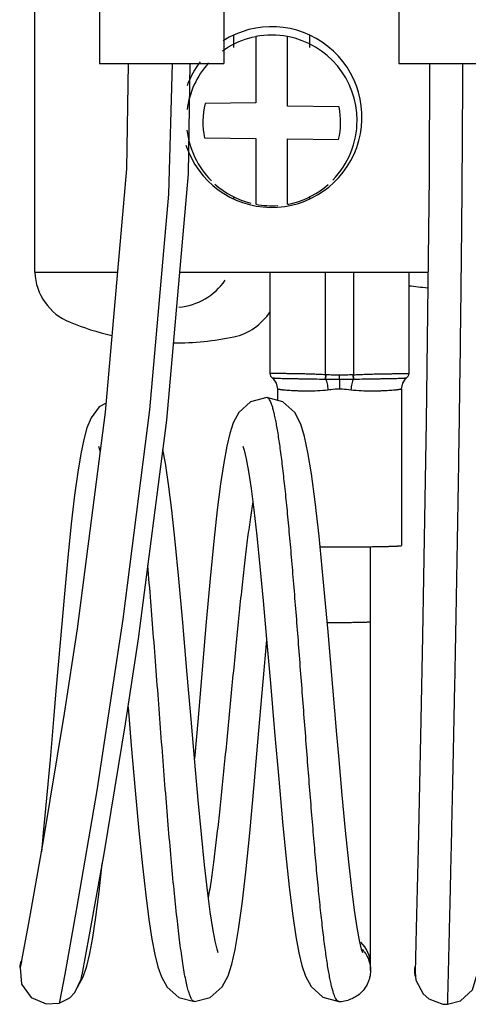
# Model space of a CAD drawing. Header units: millimetres. Extents: x 30 to 76, y 10 to 134.
# Tile 1 of 6: x 30 to 46, y 10 to 45. Entities that reach past the tile are written whole.
import ezdxf

# ---------------------------------------------------------------- set-up
doc = ezdxf.new("R2010")
doc.units = ezdxf.units.MM
doc.header["$LTSCALE"] = 9.491554
for name, color, linetype in [('00_COMPONENTS_10_1', 7, 'CONTINUOUS'), ('00_COMPONENTS_13', 7, 'CONTINUOUS'), ('00_COMPONENTS_2_1', 7, 'CONTINUOUS'), ('00_COMPONENTS_46', 7, 'CONTINUOUS'), ('00_COMPONENTS_46_1', 7, 'CONTINUOUS')]:
    doc.layers.add(name, color=color, linetype=linetype)

msp = doc.modelspace()

# ---------------------------------------------------------------- linework, layer by layer
at = {"layer": '00_COMPONENTS_10_1', "color": 7, "linetype": 'Continuous'}
for p, q in [((38.589, 31.926), (38.589, 31.926)), ((42.266, 11.629), (42.266, 26.641)), ((31.879, 11.033), (32.086, 11.401)), ((36.029, 10.527), (36.029, 10.527)), ((41.149, 10.527), (41.148, 10.527))]:
    msp.add_line(p, q, dxfattribs=at)
for points in [[(38.589, 31.926), (38.018, 31.777), (37.601, 31.399), (37.401, 31.028), (37.276, 30.651), (37.17, 30.197), (37.064, 29.616), (36.953, 28.872), (36.837, 27.949), (36.715, 26.834), (36.585, 25.512), (36.445, 23.976), (36.3, 22.29), (36.154, 20.578), (36.029, 19.122)], [(41.994, 12.25), (41.95, 12.386), (41.879, 12.688), (41.794, 13.145), (41.701, 13.758), (41.601, 14.534), (41.494, 15.479), (41.381, 16.585), (41.263, 17.834), (41.14, 19.225), (41.074, 19.985), (40.931, 21.661), (40.763, 23.624), (40.593, 25.498), (40.444, 27.01), (40.306, 28.231), (40.175, 29.218), (40.05, 29.979), (39.928, 30.548), (39.793, 30.985), (39.583, 31.389), (39.16, 31.777), (38.589, 31.926)], [(32.892, 31.726), (32.653, 31.598), (32.364, 31.208), (32.215, 30.846), (32.104, 30.442), (31.999, 29.935), (31.892, 29.283), (31.779, 28.46), (31.662, 27.455), (31.537, 26.253), (31.403, 24.845), (31.262, 23.247), (31.115, 21.528), (31.041, 20.663), (30.907, 19.101), (30.785, 17.733), (30.669, 16.506), (30.6, 15.832)], [(32.624, 30.202), (32.665, 30.078), (32.682, 30.006)], [(36.873, 12.251), (36.833, 12.376), (36.763, 12.666), (36.68, 13.109), (36.589, 13.703), (36.49, 14.455), (36.385, 15.374), (36.274, 16.45), (36.159, 17.664), (36.038, 19.01), (35.907, 20.532), (35.762, 22.242), (35.614, 23.951), (35.473, 25.503), (35.343, 26.827), (35.221, 27.939), (35.106, 28.861), (34.996, 29.604), (34.91, 30.078)], [(37.744, 30.203), (37.789, 30.061), (37.86, 29.757), (37.944, 29.306), (38.035, 28.705), (38.133, 27.948), (38.238, 27.026), (38.349, 25.944), (38.465, 24.72), (38.586, 23.359), (38.72, 21.808), (38.867, 20.081), (39.012, 18.409), (39.15, 16.893), (39.279, 15.583), (39.401, 14.477), (39.516, 13.561), (39.626, 12.824), (39.731, 12.248), (39.838, 11.798), (39.962, 11.424), (40.162, 11.053), (40.58, 10.676), (41.149, 10.527)], [(36.029, 10.527), (36.588, 10.67), (37.007, 11.042), (37.218, 11.431), (37.352, 11.845), (37.471, 12.374), (37.591, 13.076), (37.717, 13.984), (37.848, 15.111), (37.989, 16.49), (38.147, 18.2), (38.314, 20.124), (38.463, 21.869), (38.589, 23.333)], [(33.672, 20.96), (33.788, 19.599), (33.928, 18), (34.061, 16.57), (34.185, 15.337), (34.303, 14.294), (34.414, 13.431), (34.52, 12.736), (34.623, 12.191), (34.728, 11.76), (34.853, 11.398), (35.054, 11.036), (35.47, 10.67), (36.029, 10.527)], [(32.086, 11.401), (32.214, 11.777), (32.321, 12.223), (32.426, 12.789), (32.534, 13.511), (32.649, 14.409), (32.76, 15.418)], [(41.148, 10.527), (41.241, 10.531), (41.407, 10.557), (41.47, 10.573)]]:
    msp.add_lwpolyline(points, dxfattribs=at)
for centre, radius, start, end in [((41.154, 69.832), 45.874, 269.4651, 270.0153), ((41.167, 11.827), 1.1, 0.0003, 46.7634), ((41.152, 11.619), 1.118, 36.9733, 41.6777), ((30.918, 11.634), 1.091, 166.7887, 168.8223), ((30.906, 11.637), 1.078, 163.2664, 166.7916), ((30.939, 11.63), 1.112, 173.424, 174.6212), ((30.931, 11.631), 1.104, 168.8274, 173.4282), ((44.943, 11.63), 1.116, 173.428, 178.3822), ((44.946, 11.63), 1.119, 178.3809, 183.8743), ((44.94, 11.629), 1.113, 183.8757, 186.9933), ((44.937, 11.631), 1.11, 172.7064, 173.4239), ((44.931, 11.628), 1.104, 186.9918, 190.917)]:
    msp.add_arc(centre, radius, start, end, dxfattribs=at)
for points, knots in [([(41.148, 10.527), (41.142, 10.527), (41.127, 10.53), (41.107, 10.54), (41.087, 10.557), (41.058, 10.59), (41.023, 10.649), (40.984, 10.74), (40.945, 10.856), (40.905, 10.997), (40.866, 11.162), (40.826, 11.351), (40.786, 11.563), (40.731, 11.892), (40.663, 12.36), (40.584, 12.983), (40.505, 13.686), (40.425, 14.462), (40.346, 15.302), (40.267, 16.2), (40.159, 17.485), (40.026, 19.166), (39.869, 21.226), (39.712, 23.286), (39.579, 24.967), (39.471, 26.252), (39.392, 27.15), (39.312, 27.99), (39.233, 28.766), (39.154, 29.469), (39.075, 30.093), (39.007, 30.56), (38.951, 30.889), (38.911, 31.102), (38.872, 31.291), (38.832, 31.456), (38.793, 31.597), (38.753, 31.713), (38.714, 31.804), (38.68, 31.863), (38.651, 31.897), (38.631, 31.913), (38.61, 31.924), (38.596, 31.926), (38.589, 31.926)], [0, 0, 0, 0, 0.000934, 0.001958, 0.003141, 0.004531, 0.008028, 0.012577, 0.018216, 0.024952, 0.032782, 0.041695, 0.051679, 0.062718, 0.087893, 0.117005, 0.149749, 0.185812, 0.224879, 0.266595, 0.310538, 0.403395, 0.499957, 0.59652, 0.689383, 0.733331, 0.77505, 0.81412, 0.850192, 0.882945, 0.912064, 0.937243, 0.948287, 0.958276, 0.967196, 0.975032, 0.981773, 0.987416, 0.991967, 0.995465, 0.996856, 0.99804, 0.999065, 1, 1, 1, 1]), ([(38.098, 28.235), (38.063, 28.024), (37.993, 27.57), (37.895, 26.845), (37.797, 26.037), (37.663, 24.83), (37.499, 23.212), (37.307, 21.206), (37.114, 19.201), (36.95, 17.586), (36.816, 16.382), (36.718, 15.578), (36.62, 14.856), (36.551, 14.405), (36.515, 14.195)], [0, 0, 0, 0, 0.045436, 0.097483, 0.155339, 0.218187, 0.355253, 0.500656, 0.645997, 0.782766, 0.845455, 0.903106, 0.954845, 1, 1, 1, 1]), ([(36.029, 10.527), (36.02, 10.527), (36.001, 10.531), (35.974, 10.549), (35.948, 10.577), (35.923, 10.616), (35.897, 10.665), (35.872, 10.724), (35.846, 10.794), (35.81, 10.907), (35.765, 11.074), (35.714, 11.306), (35.663, 11.579), (35.612, 11.89), (35.561, 12.239), (35.509, 12.623), (35.458, 13.042), (35.387, 13.666), (35.299, 14.518), (35.197, 15.618), (35.095, 16.808), (34.992, 18.07), (34.889, 19.382), (34.753, 21.172), (34.585, 23.376), (34.446, 25.13), (34.373, 25.983)], [0, 0, 0, 0, 0.001694, 0.003654, 0.006054, 0.008989, 0.012506, 0.016634, 0.021386, 0.02677, 0.039449, 0.054681, 0.07245, 0.092685, 0.115297, 0.140196, 0.167286, 0.196473, 0.260726, 0.331914, 0.40886, 0.490378, 0.57518, 0.661879, 0.835421, 1, 1, 1, 1]), ([(41.166, 23.958), (41.238, 23.958), (41.378, 23.958), (41.582, 23.96), (41.743, 23.962), (41.862, 23.963), (41.942, 23.965), (42.014, 23.967), (42.078, 23.969), (42.133, 23.971), (42.179, 23.973), (42.212, 23.975), (42.233, 23.976), (42.244, 23.977), (42.254, 23.978), (42.26, 23.98), (42.264, 23.98), (42.266, 23.981), (42.266, 23.982)], [0, 0, 0, 0, 0.194856, 0.382316, 0.555009, 0.633771, 0.706426, 0.772279, 0.830707, 0.881133, 0.9231, 0.956183, 0.969298, 0.980094, 0.988547, 0.994641, 0.998396, 1, 1, 1, 1]), ([(42.045, 12.291), (42.116, 12.197), (42.229, 11.985), (42.266, 11.747), (42.266, 11.629)], [0, 0, 0, 0, 0.500037, 1, 1, 1, 1]), ([(42.266, 11.629), (42.266, 11.543), (42.251, 11.413), (42.201, 11.248), (42.131, 11.09), (42.01, 10.909), (41.882, 10.79), (41.813, 10.74)], [0, 0, 0, 0, 0.249928, 0.375003, 0.500121, 0.750141, 1, 1, 1, 1]), ([(41.813, 10.74), (41.761, 10.702), (41.651, 10.637), (41.531, 10.591), (41.47, 10.573)], [0, 0, 0, 0, 0.499772, 1, 1, 1, 1])]:
    msp.add_open_spline(points, degree=3, knots=knots, dxfattribs=at)
at = {"layer": '00_COMPONENTS_13', "color": 7, "linetype": 'Continuous'}
for p, q in [((30.366, 36.362), (30.366, 108.362)), ((37.423, 44.323), (37.423, 44.766)), ((38.204, 44.714), (38.204, 42.366)), ((39.329, 42.242), (39.329, 44.714)), ((40.109, 44.766), (40.109, 44.323)), ((38.204, 42.366), (36.412, 42.343)), ((41.151, 42.22), (39.329, 42.242)), ((36.387, 41.121), (38.204, 41.1)), ((38.204, 41.1), (38.204, 38.771)), ((39.329, 41.086), (41.132, 41.064)), ((39.329, 38.771), (39.329, 41.086)), ((37.423, 38.957), (37.423, 39.024)), ((40.109, 39.012), (40.109, 38.957)), ((30.366, 36.362), (33.297, 36.362)), ((35.505, 36.362), (44.305, 36.362))]:
    msp.add_line(p, q, dxfattribs=at)
for centre, radius, start, end in [((38.766, 41.862), 3.2, 198.0568, 122.5917), ((38.767, 41.742), 3.024, 0.0054, 79.2973), ((38.766, 41.862), 3.2, 142.2935, 159.6758), ((38.763, 41.743), 3.022, 137.6526, 172.7094), ((38.768, 41.742), 3.023, 315.6378, 0.001), ((38.764, 41.742), 3.022, 186.4756, 224.9619), ((38.765, 41.74), 3.022, 228.2564, 255.9251), ((38.768, 41.74), 3.022, 284.3302, 311.3448), ((38.769, 41.728), 3.01, 280.7117, 284.3638), ((32.366, 36.445), 2, 182.4033, 247.9757), ((35.266, 37.362), 2.25, 275.3931, 325.3292), ((52.766, 115.362), 80, 263.43601, 263.91512), ((37.011, 36.032), 2, 281.8653, 327.7981), ((35.366, 43.862), 10, 247.9757, 256.8881), ((35.366, 43.862), 10, 269.5441, 281.8653)]:
    msp.add_arc(centre, radius, start, end, dxfattribs=at)
for centre, major_axis, ratio, start_param, end_param in [((38.766, 41.742), (3.025, 0), 0.999765, 1.383849, 1.757744), ((38.766, 41.683), (0, -2.483), 0.983593, 4.443384, 4.9406), ((38.766, 41.683), (0.001, -2.483), 0.983593, 1.318722, 1.788345), ((38.766, 41.742), (3.025, 0), 0.999765, -1.757744, -1.497601)]:
    msp.add_ellipse(centre, major_axis=major_axis, ratio=ratio, start_param=start_param, end_param=end_param, dxfattribs=at)
msp.add_open_spline([(37.019, 44.211), (37.087, 44.259), (37.451, 44.494), (37.861, 44.649), (38.204, 44.714)], degree=3, knots=[0, 0, 0, 0, 0.193086, 1, 1, 1, 1], dxfattribs=at)
at = {"layer": '00_COMPONENTS_2_1', "color": 7, "linetype": 'Continuous'}
for p, q in [((37.066, 49.318), (37.066, 43.762)), ((32.666, 48.862), (32.666, 43.762)), ((43.266, 48.862), (43.266, 43.762)), ((32.666, 43.762), (37.066, 43.762)), ((43.266, 43.762), (47.666, 43.762)), ((38.697, 36.362), (38.697, 32.788)), ((40.666, 32.731), (40.666, 36.362)), ((41.666, 36.362), (41.666, 32.731)), ((43.636, 32.788), (43.636, 36.362)), ((40.666, 32.731), (40.656, 32.579)), ((41.166, 32.579), (41.166, 32.718)), ((41.166, 32.579), (41.166, 32.232)), ((41.64, 32.73), (41.647, 32.579)), ((41.676, 32.579), (41.666, 32.731)), ((38.966, 32.237), (38.966, 31.827)), ((43.366, 32.237), (43.366, 26.681))]:
    msp.add_line(p, q, dxfattribs=at)
for points in [[(38.697, 32.788), (38.705, 32.73), (38.727, 32.683), (38.775, 32.629)], [(38.775, 32.629), (38.822, 32.588), (38.926, 32.434), (38.966, 32.237)], [(43.366, 32.237), (43.407, 32.434), (43.511, 32.588), (43.558, 32.629)], [(43.558, 32.629), (43.606, 32.683), (43.627, 32.73), (43.636, 32.788)]]:
    msp.add_lwpolyline(points, dxfattribs=at)
for centre, radius, start, end in [((40.678, 35.176), 2.597, 269.5175, 270.1522), ((40.796, 34.757), 2.031, 266.3249, 267.0727), ((0.773, 34.656), 39.966, 357.0214, 357.2376), ((41.534, 34.787), 2.061, 272.9318, 273.6693), ((41.654, 35.198), 2.619, 269.8488, 270.477), ((41.155, 122.24), 95.606, 269.5957, 270.00676)]:
    msp.add_arc(centre, radius, start, end, dxfattribs=at)
for points, knots in [([(40.666, 32.731), (40.595, 32.735), (40.453, 32.742), (40.244, 32.751), (40.041, 32.757), (39.849, 32.762), (39.668, 32.766), (39.501, 32.768), (39.349, 32.77), (39.213, 32.771), (39.093, 32.772), (38.989, 32.773), (38.901, 32.774), (38.838, 32.775), (38.795, 32.776), (38.77, 32.777), (38.748, 32.779), (38.73, 32.78), (38.718, 32.782), (38.71, 32.783), (38.705, 32.784), (38.702, 32.785), (38.699, 32.786), (38.697, 32.787), (38.697, 32.788)], [0, 0, 0, 0, 0.108761, 0.215671, 0.318946, 0.417132, 0.509034, 0.59383, 0.670978, 0.740151, 0.80116, 0.853929, 0.898455, 0.934791, 0.949906, 0.962996, 0.97407, 0.983137, 0.990213, 0.99301, 0.995318, 0.997145, 0.998505, 1, 1, 1, 1]), ([(38.775, 32.629), (38.776, 32.628), (38.777, 32.628), (38.781, 32.626), (38.789, 32.624), (38.802, 32.622), (38.818, 32.62), (38.838, 32.618), (38.861, 32.616), (38.888, 32.615), (38.932, 32.612), (38.996, 32.609), (39.084, 32.606), (39.187, 32.603), (39.303, 32.601), (39.434, 32.598), (39.577, 32.596), (39.733, 32.593), (39.963, 32.589), (40.272, 32.584), (40.525, 32.58), (40.656, 32.579)], [0, 0, 0, 0, 0.001151, 0.002755, 0.007399, 0.014003, 0.022583, 0.033145, 0.045692, 0.060222, 0.076734, 0.115673, 0.162427, 0.216882, 0.278875, 0.348195, 0.424548, 0.507564, 0.596711, 0.790828, 1, 1, 1, 1]), ([(40.685, 32.579), (40.694, 32.554), (40.71, 32.497), (40.73, 32.406), (40.746, 32.306), (40.755, 32.237), (40.759, 32.202)], [0, 0, 0, 0, 0.208124, 0.455873, 0.726352, 1, 1, 1, 1]), ([(40.685, 32.579), (40.725, 32.579), (40.826, 32.579), (40.986, 32.579), (41.106, 32.579), (41.166, 32.579)], [0, 0, 0, 0, 0.249828, 0.624834, 1, 1, 1, 1]), ([(41.166, 32.718), (41.087, 32.718), (40.929, 32.72), (40.772, 32.726), (40.693, 32.73)], [0, 0, 0, 0, 0.500172, 1, 1, 1, 1]), ([(41.64, 32.73), (41.561, 32.726), (41.403, 32.72), (41.245, 32.718), (41.166, 32.718)], [0, 0, 0, 0, 0.499847, 1, 1, 1, 1]), ([(41.166, 32.579), (41.207, 32.579), (41.307, 32.579), (41.467, 32.579), (41.587, 32.579), (41.647, 32.579)], [0, 0, 0, 0, 0.25012, 0.625198, 1, 1, 1, 1]), ([(41.647, 32.579), (41.639, 32.554), (41.623, 32.498), (41.603, 32.408), (41.586, 32.307), (41.578, 32.238), (41.574, 32.202)], [0, 0, 0, 0, 0.204648, 0.450564, 0.722149, 1, 1, 1, 1]), ([(41.666, 32.731), (41.738, 32.735), (41.879, 32.742), (42.089, 32.75), (42.291, 32.757), (42.484, 32.762), (42.665, 32.766), (42.832, 32.768), (42.983, 32.77), (43.12, 32.771), (43.24, 32.772), (43.344, 32.773), (43.432, 32.774), (43.495, 32.775), (43.537, 32.776), (43.563, 32.777), (43.585, 32.779), (43.603, 32.78), (43.615, 32.782), (43.623, 32.783), (43.627, 32.784), (43.631, 32.785), (43.634, 32.786), (43.636, 32.787), (43.636, 32.788)], [0, 0, 0, 0, 0.108762, 0.215672, 0.318948, 0.417135, 0.509038, 0.593834, 0.670983, 0.740156, 0.801166, 0.853936, 0.898462, 0.934798, 0.949913, 0.963003, 0.974077, 0.983144, 0.99022, 0.993018, 0.995327, 0.997154, 0.998514, 1, 1, 1, 1]), ([(41.676, 32.579), (41.808, 32.58), (42.061, 32.584), (42.37, 32.589), (42.6, 32.593), (42.756, 32.596), (42.899, 32.598), (43.029, 32.601), (43.146, 32.603), (43.248, 32.606), (43.336, 32.609), (43.4, 32.612), (43.444, 32.615), (43.472, 32.616), (43.495, 32.618), (43.515, 32.62), (43.531, 32.622), (43.543, 32.624), (43.551, 32.626), (43.556, 32.628), (43.557, 32.628), (43.558, 32.629)], [0, 0, 0, 0, 0.209172, 0.403291, 0.492437, 0.575454, 0.651807, 0.721127, 0.783119, 0.837575, 0.884329, 0.923267, 0.939779, 0.954309, 0.966856, 0.977418, 0.985998, 0.992601, 0.997245, 0.998849, 1, 1, 1, 1]), ([(38.966, 32.237), (38.966, 32.236), (38.967, 32.235), (38.97, 32.233), (38.976, 32.231), (38.986, 32.228), (39, 32.225), (39.019, 32.221), (39.041, 32.218), (39.067, 32.214), (39.097, 32.209), (39.131, 32.205), (39.184, 32.199), (39.259, 32.192), (39.36, 32.184), (39.474, 32.176), (39.601, 32.17), (39.739, 32.166), (39.888, 32.163), (40.105, 32.161), (40.397, 32.167), (40.636, 32.186), (40.759, 32.202)], [0, 0, 0, 0, 0.000664, 0.00174, 0.005454, 0.011372, 0.019522, 0.029905, 0.042501, 0.057282, 0.074222, 0.09329, 0.114447, 0.162856, 0.219093, 0.282725, 0.353289, 0.430285, 0.513208, 0.601575, 0.792723, 1, 1, 1, 1]), ([(40.759, 32.202), (40.793, 32.207), (40.928, 32.223), (41.064, 32.233), (41.166, 32.232)], [0, 0, 0, 0, 0.249338, 1, 1, 1, 1]), ([(41.166, 32.232), (41.2, 32.232), (41.337, 32.229), (41.473, 32.216), (41.574, 32.202)], [0, 0, 0, 0, 0.250535, 1, 1, 1, 1]), ([(41.574, 32.202), (41.697, 32.186), (41.936, 32.167), (42.228, 32.161), (42.445, 32.163), (42.594, 32.166), (42.732, 32.17), (42.859, 32.176), (42.973, 32.184), (43.073, 32.192), (43.148, 32.199), (43.201, 32.205), (43.235, 32.209), (43.265, 32.214), (43.292, 32.218), (43.314, 32.221), (43.332, 32.225), (43.347, 32.228), (43.357, 32.231), (43.363, 32.233), (43.366, 32.235), (43.366, 32.236), (43.366, 32.237)], [0, 0, 0, 0, 0.207277, 0.398426, 0.486793, 0.569717, 0.646713, 0.717277, 0.780907, 0.837144, 0.885553, 0.90671, 0.925779, 0.942719, 0.9575, 0.970095, 0.980478, 0.988629, 0.994547, 0.99826, 0.999336, 1, 1, 1, 1]), ([(41.166, 26.634), (41.309, 26.634), (41.522, 26.634), (41.803, 26.636), (42.006, 26.637), (42.2, 26.639), (42.385, 26.642), (42.558, 26.644), (42.717, 26.647), (42.862, 26.651), (42.99, 26.655), (43.086, 26.658), (43.154, 26.661), (43.197, 26.663), (43.236, 26.665), (43.27, 26.667), (43.299, 26.67), (43.322, 26.672), (43.341, 26.674), (43.353, 26.676), (43.36, 26.678), (43.363, 26.679), (43.365, 26.68), (43.366, 26.68), (43.366, 26.681), (43.366, 26.681)], [0, 0, 0, 0, 0.194884, 0.289972, 0.382269, 0.470893, 0.554981, 0.633728, 0.706379, 0.772229, 0.830651, 0.881082, 0.903146, 0.923038, 0.940712, 0.956125, 0.96924, 0.980033, 0.988482, 0.994574, 0.996743, 0.998338, 0.998928, 0.999389, 1, 1, 1, 1])]:
    msp.add_open_spline(points, degree=3, knots=knots, dxfattribs=at)
at = {"layer": '00_COMPONENTS_46', "color": 7, "linetype": 'Continuous'}
for p, q in [((30.148, 13.304), (29.886, 11.916)), ((32.041, 11.472), (32.308, 12.89)), ((29.891, 11.942), (29.851, 11.734)), ((32.011, 11.32), (32.046, 11.498))]:
    msp.add_line(p, q, dxfattribs=at)
for points in [[(35.233, 43.762), (35.102, 39.132), (34.431, 31.491), (33.492, 24.071), (32.565, 18.002), (31.849, 13.816), (31.427, 11.5), (31.24, 10.518), (31.23, 10.469)], [(32.308, 12.89), (32.822, 15.764), (33.582, 20.363), (34.038, 23.378), (35.045, 31.118), (35.81, 39.85), (35.875, 43.762)], [(33.678, 43.762), (33.617, 40.032), (32.864, 31.412)], [(32.864, 31.412), (31.866, 23.726), (31.412, 20.726), (30.658, 16.155), (30.148, 13.304)], [(29.851, 11.734), (29.899, 11.146), (30.242, 10.67), (30.767, 10.44), (31.23, 10.469)], [(31.23, 10.469), (31.608, 10.66), (31.791, 10.842), (32.011, 11.32)]]:
    msp.add_lwpolyline(points, dxfattribs=at)
at = {"layer": '00_COMPONENTS_46_1', "color": 7, "linetype": 'Continuous'}
for p in [(43.888, 13.114), (43.85, 11.607)]:
    msp.add_line(p, (43.849, 11.555), dxfattribs=at)
for points in [[(44.354, 43.761), (44.345, 39.754), (44.243, 31.081), (44.112, 23.469), (44.053, 20.492), (43.954, 15.949), (43.888, 13.114)], [(43.849, 11.555), (43.876, 11.282), (44.128, 10.794), (44.333, 10.615), (44.825, 10.433), (44.991, 10.427)], [(44.991, 10.427), (45.458, 10.551), (45.879, 10.939), (46.048, 11.498)]]:
    msp.add_lwpolyline(points, dxfattribs=at)
msp.add_open_spline([(45.528, 43.757), (45.525, 42.846), (45.517, 40.999), (45.495, 38.203), (45.465, 35.367), (45.428, 32.525), (45.387, 29.709), (45.342, 26.954), (45.294, 24.294), (45.253, 22.152), (45.22, 20.512), (45.196, 19.347), (45.172, 18.231), (45.149, 17.171), (45.127, 16.169), (45.106, 15.23), (45.086, 14.36), (45.068, 13.564), (45.053, 12.948), (45.042, 12.497), (45.035, 12.19), (45.028, 11.906), (45.022, 11.645), (45.016, 11.408), (45.011, 11.195), (45.006, 11.008), (45.002, 10.847), (44.999, 10.729), (44.997, 10.648), (44.996, 10.598), (44.994, 10.554), (44.994, 10.518), (44.993, 10.489), (44.992, 10.468), (44.992, 10.455), (44.992, 10.447), (44.991, 10.441), (44.991, 10.436), (44.991, 10.432), (44.991, 10.43), (44.991, 10.428), (44.991, 10.428), (44.991, 10.427), (44.991, 10.427)], degree=3, knots=[0, 0, 0, 0, 0.081998, 0.166192, 0.251608, 0.337236, 0.422058, 0.505058, 0.585211, 0.661487, 0.697846, 0.732845, 0.766353, 0.798231, 0.828343, 0.856547, 0.882704, 0.906657, 0.928245, 0.938103, 0.947308, 0.955843, 0.963683, 0.970809, 0.977196, 0.982825, 0.987673, 0.991721, 0.993439, 0.994948, 0.996246, 0.99733, 0.998208, 0.998893, 0.999167, 0.999399, 0.99959, 0.999742, 0.999858, 0.999938, 0.999965, 0.999985, 1, 1, 1, 1], dxfattribs=at)

doc.saveas('drawing.dxf')
